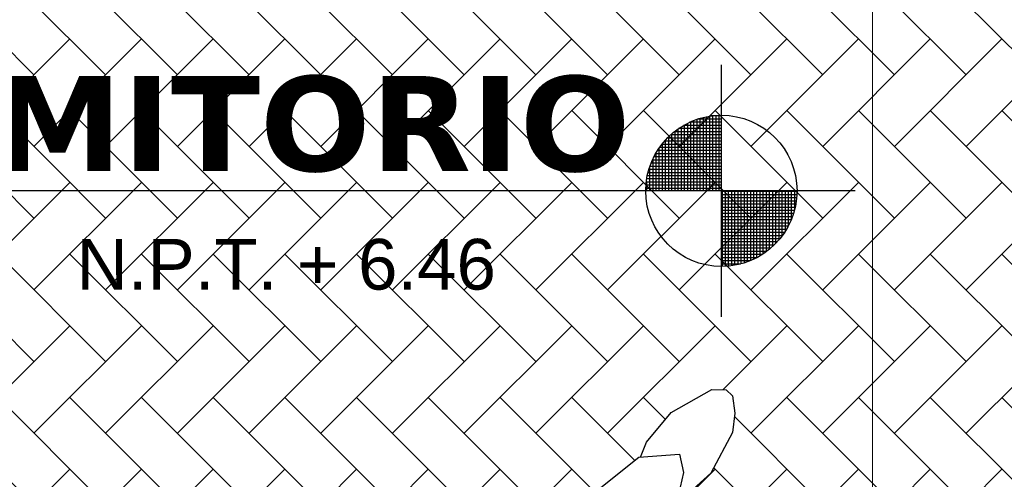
# Model space of a CAD drawing. Header units: inches. Extents: x -1.4 to 10.6, y -3.4 to 32.7.
# Tile 12 of 15: x 5.467 to 7.02, y 6.853 to 7.578. Entities that reach past the tile are written whole.
import ezdxf

# ---------------------------------------------------------------- set-up
doc = ezdxf.new("R2010")
doc.units = ezdxf.units.IN
doc.header["$MEASUREMENT"] = 0
doc.linetypes.add('CONTINUA', pattern=[0])
for name, color, linetype in [('Cotas', 60, 'Continuous'), ('Mobiliario', 2, 'Continuous'), ('Niveles', 86, 'Continuous'), ('Personas', 241, 'Continuous'), ('Texto', 98, 'Continuous'), ('Textura piso', 8, 'Continuous')]:
    doc.layers.add(name, color=color, linetype=linetype)
doc.styles.get("Standard").update_dxf_attribs({"font": 'arial.ttf'})
doc.styles.add('style1', font='arial.ttf')
doc.dimstyles.new('Cotas', dxfattribs={"dimtxt": 0.1, "dimasz": 0.09, "dimexe": 0.2, "dimexo": 0.4, "dimgap": 0.05, "dimtad": 1, "dimzin": 0, "dimdsep": 46, "dimtxsty": 'Standard', "dimblk": 'ARCHTICK', "dimcen": 0.09, "dimse1": 1, "dimse2": 1, "dimclrd": 60, "dimclre": 256, "dimadec": 0, "dimazin": 0, "dimtfac": 1, "dimtix": 1, "dimtofl": 0, "dimtmove": 1, "dimatfit": 3, "dimfxl": 0, "dimtolj": 1, "dimtzin": 0, "dimlwd": 9, "dimarcsym": 0})

# ---------------------------------------------------------------- blocks, each defined once
blk = doc.blocks.new('personas')
at = {"layer": 'Personas'}
h = blk.add_hatch(dxfattribs=at)
h.set_pattern_fill('ANSI38', color=250, scale=0.05, style=0)
h.set_pattern_definition([(45, (0, 0), (-0.004419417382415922, 0.004419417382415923), []), (135, (0, 0), (-0.01325825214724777, 0.004419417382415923), [0.015625, -0.009375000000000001])])
h.paths.add_polyline_path([(158.3035156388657, 33.23491407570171), (158.2712658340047, 33.23288495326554), (158.2255716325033, 33.22706437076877), (158.1773303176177, 33.19849308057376), (158.1702556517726, 33.18306045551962), (158.1678156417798, 33.15551151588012), (158.1777256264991, 33.1221283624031), (158.2074302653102, 33.08176790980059), (158.1940449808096, 33.05893249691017), (158.1835153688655, 33.04495924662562), (158.2196303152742, 33.02399634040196), (158.2849925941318, 33.02851026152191), (158.3318279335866, 33.0614143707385), (158.347176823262, 33.11674593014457), (158.3481329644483, 33.15211731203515), (158.3427647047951, 33.16959425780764), (158.3424194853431, 33.19301328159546), (158.3205684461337, 33.21391012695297)])
at = {"layer": 'Personas', "color": 87}
for p, q in [((157.9881080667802, 33.4525548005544, 3.603868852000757), (158.0826906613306, 33.49572198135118, 3.603868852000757)), ((158.0826906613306, 33.49572198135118, 3.603868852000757), (158.1078969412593, 33.49490822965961, 3.603868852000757)), ((158.1078969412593, 33.49490822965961, 3.603868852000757), (158.1316019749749, 33.47964234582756, 3.603868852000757)), ((158.1316019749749, 33.47964234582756, 3.603868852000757), (158.2635641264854, 33.38240518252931)), ((157.9749439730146, 33.43944589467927, 3.603868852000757), (157.9881080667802, 33.4525548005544, 3.603868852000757)), ((157.9757320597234, 33.44023067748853, 3.603868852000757), (157.9709925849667, 33.41750160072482, 3.603868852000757)), ((157.9709925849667, 33.41750160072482, 3.603868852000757), (157.9819052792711, 33.37687859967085, 3.603868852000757)), ((157.9819052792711, 33.37687859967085, 3.603868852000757), (158.0758601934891, 33.3962180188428, 3.603868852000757)), ((158.0758601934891, 33.3962180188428, 3.603868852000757), (158.1293573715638, 33.35221624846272)), ((158.2635641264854, 33.38240518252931), (158.284596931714, 33.33608555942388)), ((158.1319252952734, 33.35568191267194), (158.1209101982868, 33.34081596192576)), ((158.1209101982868, 33.34081596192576), (158.1032712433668, 33.30987281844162)), ((158.284596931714, 33.33608555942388), (158.2901725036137, 33.28524098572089)), ((158.1032712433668, 33.30987281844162), (158.1005630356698, 33.30075354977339)), ((158.1005630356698, 33.30075354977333), (158.057594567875, 33.2250605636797)), ((158.2901725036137, 33.28524098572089), (158.2775513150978, 33.23328042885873)), ((158.057594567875, 33.2250605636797), (158.0405008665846, 33.169690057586)), ((158.0405008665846, 33.169690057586), (158.0416303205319, 33.11909052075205)), ((158.0416303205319, 33.11909052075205), (158.0572537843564, 33.04481139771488)), ((158.0572537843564, 33.04481139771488), (158.0857277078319, 33.00093211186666)), ((158.3072915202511, 32.98754808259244), (158.2940098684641, 33.03484533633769)), ((158.0857277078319, 33.00093211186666), (158.1255739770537, 32.98033794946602)), ((158.1226705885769, 32.98822770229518), (158.1338210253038, 32.95792717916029)), ((158.2386804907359, 32.85331715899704), (158.3072915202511, 32.98754808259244)), ((158.1338210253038, 32.95792717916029), (158.1365941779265, 32.93798786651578)), ((158.1365941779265, 32.93798786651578), (158.1053562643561, 32.9301331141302)), ((158.1053562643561, 32.9301331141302), (158.0921119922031, 32.90764901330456)), ((158.0921119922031, 32.90764901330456), (158.0126424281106, 32.82112292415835)), ((158.1780342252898, 32.78467096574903), (158.2386804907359, 32.85331715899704)), ((158.0126424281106, 32.82112292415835), (157.9612710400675, 32.78904204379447)), ((157.9622117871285, 32.77401116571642), (157.9612710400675, 32.78904204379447)), ((158.1279743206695, 32.76609291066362), (158.1780342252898, 32.78467096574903)), ((157.9749725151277, 32.75442732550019), (157.9622117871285, 32.77401116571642)), ((158.0548009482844, 32.74170745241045), (158.1279743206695, 32.76609291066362)), ((157.9996244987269, 32.74264165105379), (157.9749725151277, 32.75442732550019)), ((157.9996244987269, 32.74264165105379), (158.0548009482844, 32.74170745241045))]:
    blk.add_line(p, q, dxfattribs=at)
at = {"layer": 'Personas', "color": 11}
for p, q in [((157.8865009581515, 33.39743238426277, 3.603868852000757), (157.9252742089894, 33.43250010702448, 3.603868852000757)), ((157.9252742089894, 33.43250010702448, 3.603868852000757), (157.9749439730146, 33.43944589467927, 3.603868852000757)), ((157.8767122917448, 33.35713375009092, 3.603868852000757), (157.8865009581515, 33.39743238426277, 3.603868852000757)), ((157.868715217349, 33.35049565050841, 3.603868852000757), (157.8958325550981, 33.37300483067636, 3.603868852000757)), ((157.8958325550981, 33.37300483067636, 3.603868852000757), (157.8887128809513, 33.38415027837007, 3.603868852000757)), ((157.9800703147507, 33.38370933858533, 3.603868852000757), (157.9389490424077, 33.35487933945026, 3.603868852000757)), ((157.9389490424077, 33.35487933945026, 3.603868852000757), (157.8985128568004, 33.34475197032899, 3.603868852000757)), ((157.868715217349, 33.35049565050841, 3.603868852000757), (157.8656982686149, 33.34238297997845, 3.603868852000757)), ((157.8781492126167, 33.3331365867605, 3.603868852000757), (157.8656982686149, 33.34238297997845, 3.603868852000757)), ((157.8985128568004, 33.34475197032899, 3.603868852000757), (157.8781492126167, 33.3331365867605, 3.603868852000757)), ((158.1745358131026, 33.19239716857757), (158.1443853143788, 33.16895396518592)), ((158.1443853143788, 33.16895396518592), (158.1296342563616, 33.14549442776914)), ((158.1296342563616, 33.14549442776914), (158.1209803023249, 33.12260740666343)), ((158.1209803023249, 33.12260740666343), (158.1235424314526, 33.09719302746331)), ((158.1235424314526, 33.09719302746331), (158.1835153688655, 33.04495924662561)), ((157.9220465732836, 32.79373064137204), (157.8578047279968, 32.78742070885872)), ((157.8578047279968, 32.78742070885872), (157.8601245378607, 32.76788500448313)), ((157.9612830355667, 32.78282985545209), (157.9220465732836, 32.79373064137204)), ((157.8601245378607, 32.76788500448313), (157.8760140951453, 32.76617834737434)), ((157.8760140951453, 32.76617834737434), (157.8832080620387, 32.75786478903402)), ((157.8832080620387, 32.75786478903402), (157.8586230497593, 32.74507726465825)), ((157.9536090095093, 32.71366653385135), (157.9996244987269, 32.74264165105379)), ((157.9218878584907, 32.70976801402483), (157.9536090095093, 32.71366653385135))]:
    blk.add_line(p, q, dxfattribs=at)
at = {"layer": 'Personas', "color": 20}
for p, q in [((157.4312889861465, 33.36382761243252), (157.441621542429, 33.37016813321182)), ((157.441621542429, 33.37016813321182), (157.5690631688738, 33.34668917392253)), ((157.3919060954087, 33.34898308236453), (157.4312889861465, 33.36382761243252)), ((157.347919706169, 33.3253073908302), (157.3919060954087, 33.34898308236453)), ((157.4515996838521, 33.33373155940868), (157.5904757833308, 33.34905123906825)), ((157.5904757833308, 33.34905123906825), (157.6469504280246, 33.34114700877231)), ((157.6469504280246, 33.34114700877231), (157.6899027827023, 33.33294094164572)), ((158.0600462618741, 33.33029256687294), (158.1232833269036, 33.3440187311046)), ((157.2954526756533, 33.29053189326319), (157.347919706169, 33.3253073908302)), ((157.6899027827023, 33.33294094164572), (157.7532612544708, 33.30991565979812)), ((157.8160452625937, 33.31262634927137), (157.9637427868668, 33.32377873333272)), ((157.9637427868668, 33.32377873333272), (158.0133073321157, 33.31938880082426)), ((158.0133073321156, 33.31938880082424), (158.0600462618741, 33.33029256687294)), ((157.7457539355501, 33.31264391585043), (157.7836299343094, 33.31801267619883)), ((157.7836299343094, 33.31801267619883), (157.8145180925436, 33.31163889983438)), ((157.7992670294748, 33.30177774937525), (157.8160452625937, 33.31262634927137)), ((157.9991823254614, 33.31976917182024), (157.9918473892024, 33.30176138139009)), ((157.9918473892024, 33.30176138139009), (157.9950267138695, 33.29087267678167)), ((157.32166444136, 33.25247980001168), (157.2954526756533, 33.29053189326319)), ((157.3991599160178, 33.21952818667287), (157.32166444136, 33.25247980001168)), ((157.4299667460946, 33.20799607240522), (157.3991599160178, 33.21952818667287)), ((157.5051981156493, 33.20051051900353), (157.4299667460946, 33.20799607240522)), ((157.6516399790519, 33.19095592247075), (157.5051981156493, 33.20051051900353)), ((157.6933495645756, 33.17852511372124), (157.6516399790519, 33.19095592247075)), ((157.7545834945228, 33.17247279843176), (157.6933495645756, 33.17852511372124)), ((158.0044747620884, 33.1407780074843), (157.7545834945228, 33.17247279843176)), ((157.979807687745, 33.15176404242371), (157.996783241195, 33.16837903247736)), ((157.9163329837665, 33.12109432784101), (158.0096897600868, 33.14194261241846)), ((157.8209525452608, 33.09278008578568), (157.9163329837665, 33.12109432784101)), ((157.9995640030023, 33.08760212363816), (157.9866687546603, 33.11786370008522)), ((157.7081995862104, 33.05086747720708), (157.8209525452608, 33.09278008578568)), ((157.3270209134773, 33.02982081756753), (157.3996506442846, 33.06068217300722)), ((157.3996506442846, 33.06068217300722), (157.4703446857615, 33.07047605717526)), ((157.4703446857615, 33.07047605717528), (157.5527305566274, 33.05529410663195)), ((157.5170476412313, 33.0444934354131), (157.561532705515, 33.05795838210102)), ((157.561532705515, 33.05795838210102), (157.6366840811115, 33.05811753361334)), ((157.6366840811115, 33.05811753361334), (157.7198983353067, 33.04968148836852)), ((157.2848474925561, 33.00313065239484), (157.3270209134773, 33.02982081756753)), ((157.2688170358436, 32.9783332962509), (157.2848474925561, 33.00313065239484)), ((157.3176392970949, 32.93646187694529), (157.2688170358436, 32.9783332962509)), ((158.0844507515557, 32.95839331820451), (158.0283942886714, 32.96910293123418)), ((158.0486587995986, 32.9652313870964), (157.9892061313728, 32.9455343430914)), ((158.1320872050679, 32.96263871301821), (158.0844507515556, 32.95839331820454)), ((157.407447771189, 32.9264387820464), (157.3176392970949, 32.93646187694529)), ((157.8336180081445, 32.93595151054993), (157.8123803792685, 32.92936757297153)), ((157.9892061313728, 32.9455343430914), (157.8336180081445, 32.93595151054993)), ((157.4545284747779, 32.92879895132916), (157.407447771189, 32.9264387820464)), ((157.6836031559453, 32.93085728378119), (157.4545284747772, 32.92879895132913)), ((157.8123803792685, 32.92936757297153), (157.6836031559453, 32.93085728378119))]:
    blk.add_line(p, q, dxfattribs=at)
at = {"layer": 'Personas', "color": 38}
for p, q in [((157.2160481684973, 33.34811262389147), (157.2739268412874, 33.35551444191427)), ((157.2739268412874, 33.35551444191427), (157.3307695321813, 33.35067336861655)), ((157.179845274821, 33.32766561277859), (157.2160481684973, 33.34811262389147)), ((157.3307695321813, 33.35067336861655), (157.3809964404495, 33.34311095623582)), ((157.1638829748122, 33.29981483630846), (157.179845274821, 33.32766561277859)), ((157.168653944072, 33.28159168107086), (157.1638829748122, 33.29981483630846)), ((157.1955233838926, 33.26257412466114), (157.168653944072, 33.28159168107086)), ((157.2629555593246, 33.24092744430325), (157.1955233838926, 33.26257412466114)), ((157.3243823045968, 33.25132414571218), (157.2978907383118, 33.23996156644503)), ((157.2978907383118, 33.23996156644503), (157.2629555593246, 33.24092744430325)), ((157.1855568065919, 33.01313410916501), (157.2553473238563, 33.03433084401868)), ((157.2553473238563, 33.03433084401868), (157.3291590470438, 33.03072933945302)), ((157.1615383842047, 32.99426833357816), (157.1855568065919, 33.01313410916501)), ((157.1448111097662, 32.97230494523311), (157.1615383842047, 32.99426833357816)), ((157.1453151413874, 32.95855616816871), (157.1448111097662, 32.97230494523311)), ((157.1609522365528, 32.94232124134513), (157.1453151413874, 32.95855616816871)), ((157.2316580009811, 32.92251490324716), (157.1609522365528, 32.94232124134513)), ((157.3157419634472, 32.93808908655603), (157.2926290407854, 32.92824006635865)), ((157.2926290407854, 32.92824006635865), (157.2316580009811, 32.92251490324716))]:
    blk.add_line(p, q, dxfattribs=at)
at = {"layer": 'Personas', "color": 250}
for p, q in [((158.2712658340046, 33.23288495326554), (158.2255716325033, 33.22706437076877)), ((158.3035156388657, 33.23491407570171), (158.2712658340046, 33.23288495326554)), ((158.3205684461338, 33.21391012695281), (158.3035156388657, 33.23491407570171)), ((158.2255716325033, 33.22706437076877), (158.1773303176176, 33.19849308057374)), ((158.3424194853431, 33.19301328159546), (158.3205684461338, 33.21391012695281)), ((158.1773303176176, 33.19849308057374), (158.1702556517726, 33.1830604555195)), ((158.3427647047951, 33.16959425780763), (158.3424194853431, 33.19301328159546)), ((158.1702556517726, 33.1830604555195), (158.1678156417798, 33.15551151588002)), ((158.3481329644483, 33.15211731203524), (158.3427647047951, 33.16959425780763)), ((158.1678156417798, 33.15551151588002), (158.1777256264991, 33.12212836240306)), ((158.347176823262, 33.11674593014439), (158.3481329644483, 33.15211731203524)), ((158.1777256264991, 33.12212836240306), (158.2074302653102, 33.08176790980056)), ((158.3318279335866, 33.0614143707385), (158.347176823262, 33.11674593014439)), ((158.2074302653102, 33.08176790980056), (158.1940449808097, 33.05893249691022)), ((158.2849925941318, 33.02851026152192), (158.3318279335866, 33.0614143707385)), ((158.1940449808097, 33.05893249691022), (158.1835153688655, 33.04495924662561)), ((158.1835153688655, 33.04495924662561), (158.2196303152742, 33.02399634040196)), ((158.2196303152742, 33.02399634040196), (158.2849925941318, 33.02851026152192))]:
    blk.add_line(p, q, dxfattribs=at)
at = {"layer": 'Personas', "color": 11}
blk.add_lwpolyline([(157.8586230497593, 32.74507726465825), (157.854996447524, 32.76819562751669), (157.8420414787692, 32.76211141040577), (157.8511860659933, 32.73054969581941), (157.9218878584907, 32.70976801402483)], dxfattribs=at)
blk = doc.blocks.new('_ArchTick')
at = {"color": 0, "linetype": 'ByBlock', "const_width": 0.15}
blk.add_lwpolyline([(-0.5, -0.5), (0.5, 0.5)], dxfattribs=at)
blk = doc.blocks.new('*D104')
at = {"layer": 'Cotas', "color": 60, "linetype": 'CONTINUA', "lineweight": 9, "transparency": 16777216}
blk.add_line((6.811914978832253, 5.582856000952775), (6.811914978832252, 9.944371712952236), dxfattribs=at)
at = {"layer": 'Defpoints', "color": 0, "transparency": 16777216}
for p in [(6.811914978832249, 9.944371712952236), (6.811914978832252, 9.944371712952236), (6.811914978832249, 5.582856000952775)]:
    blk.add_point(p, dxfattribs=at)
at = {"layer": 'Cotas', "color": 60, "lineweight": 9, "transparency": 16777216, "xscale": 0.09, "yscale": 0.09, "zscale": 0.09}
for p, rotation in [((6.811914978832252, 9.944371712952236), 90), ((6.811914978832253, 5.582856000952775), 270)]:
    blk.add_blockref('_ArchTick', p, dxfattribs=dict(at, rotation=rotation))
at = {"layer": 'Cotas', "color": 0, "transparency": 16777216, "insert": (6.710823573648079, 7.763613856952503), "char_height": 0.1, "attachment_point": 5, "rotation": 90}
blk.add_mtext('\\A1;4.36', dxfattribs=at)
blk = doc.blocks.new('Nivel3')
at = {"layer": 'Niveles'}
for p, q in [((46.51201606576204, 32.29701402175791), (46.5120160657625, 32.69473170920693)), ((46.47319132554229, 32.60869476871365), (46.47319132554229, 32.49587286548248)), ((46.5120160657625, 32.60906757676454), (46.47429207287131, 32.60906757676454)), ((46.47816279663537, 32.6102848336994), (46.47816279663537, 32.49587286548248)), ((46.48313426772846, 32.6116398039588), (46.48313426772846, 32.49587286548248)), ((46.48810573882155, 32.61276785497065), (46.48810573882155, 32.49587286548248)), ((46.49307720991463, 32.61367550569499), (46.49307720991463, 32.49587286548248)), ((46.5120160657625, 32.61403904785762), (46.49549651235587, 32.61403904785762)), ((46.49804868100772, 32.61436782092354), (46.49804868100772, 32.49587286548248)), ((46.5030201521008, 32.6148485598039), (46.5030201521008, 32.49587286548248)), ((46.50799162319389, 32.6151202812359), (46.50799162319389, 32.49587286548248)), ((46.44336249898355, 32.59345785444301), (46.44336249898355, 32.49587286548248)), ((46.5120160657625, 32.59415316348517), (46.44436161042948, 32.59415316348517)), ((46.44833397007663, 32.59677248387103), (46.44833397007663, 32.49587286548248)), ((46.5120160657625, 32.59912463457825), (46.45222296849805, 32.59912463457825)), ((46.45330544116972, 32.59974396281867), (46.45330544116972, 32.49587286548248)), ((46.4582769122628, 32.60240101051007), (46.4582769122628, 32.49587286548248)), ((46.5120160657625, 32.60409610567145), (46.46177790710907, 32.60409610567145)), ((46.46324838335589, 32.6047666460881), (46.46324838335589, 32.49587286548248)), ((46.46821985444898, 32.60685950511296), (46.46821985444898, 32.49587286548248)), ((46.51201606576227, 32.57923875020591), (46.42665640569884, 32.57923875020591)), ((46.42844808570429, 32.58103468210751), (46.42844808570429, 32.49587286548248)), ((46.51201606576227, 32.584210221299), (46.43181223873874, 32.584210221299)), ((46.43341955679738, 32.58564330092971), (46.43341955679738, 32.49587286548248)), ((46.5120160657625, 32.58918169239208), (46.43765475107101, 32.58918169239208)), ((46.43839102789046, 32.58976373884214), (46.43839102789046, 32.49587286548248)), ((46.4135336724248, 32.56323279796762), (46.4135336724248, 32.49587286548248)), ((46.51201606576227, 32.56432433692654), (46.41428920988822, 32.56432433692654)), ((46.51201606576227, 32.56929580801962), (46.41796706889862, 32.56929580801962)), ((46.41850514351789, 32.56997988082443), (46.41850514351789, 32.49587286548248)), ((46.51201606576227, 32.57426727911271), (46.42206909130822, 32.57426727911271)), ((46.42347661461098, 32.57585353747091), (46.42347661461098, 32.49587286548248)), ((46.51201606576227, 32.54940992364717), (46.40538621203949, 32.54940992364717)), ((46.51201606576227, 32.55438139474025), (46.40803099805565, 32.55438139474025)), ((46.40856220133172, 32.5553156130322), (46.40856220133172, 32.49587286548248)), ((46.51201606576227, 32.55935286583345), (46.41098917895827, 32.55935286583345)), ((46.39861925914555, 32.53298494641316), (46.39861925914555, 32.49587286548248)), ((46.51201606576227, 32.53449551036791), (46.3991248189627, 32.53449551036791)), ((46.51201606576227, 32.539466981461), (46.40094989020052, 32.539466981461)), ((46.51201606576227, 32.54443845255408), (46.40303200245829, 32.54443845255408)), ((46.40359073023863, 32.54567335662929), (46.40359073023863, 32.49587286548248)), ((46.51201606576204, 32.51958109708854), (46.39507992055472, 32.51958109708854)), ((46.51201606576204, 32.52455256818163), (46.39619889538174, 32.52455256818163)), ((46.51201606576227, 32.52952403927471), (46.39754449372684, 32.52952403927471)), ((46.51201606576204, 32.50466668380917), (46.39302526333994, 32.50466668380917)), ((46.51201606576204, 32.50963815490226), (46.39349746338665, 32.50963815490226)), ((46.39364778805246, 32.51087596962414), (46.39364778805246, 32.49587286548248)), ((46.51201606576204, 32.51460962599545), (46.39418111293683, 32.51460962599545)), ((46.72324268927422, 32.49587286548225), (44.84062232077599, 32.49587286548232)), ((46.51201606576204, 32.49969521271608), (46.39276200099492, 32.49969521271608)), ((46.63132583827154, 32.494723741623), (46.51201606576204, 32.494723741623)), ((46.63117428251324, 32.48975227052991), (46.51201606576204, 32.48975227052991)), ((46.63081467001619, 32.48478079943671), (46.51201606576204, 32.48478079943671)), ((46.51296309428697, 32.49587286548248), (46.51296309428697, 32.3765613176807)), ((46.51793456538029, 32.49587286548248), (46.51793456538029, 32.37670443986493)), ((46.52290603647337, 32.49587286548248), (46.52290603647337, 32.37705556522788)), ((46.52787750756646, 32.49587286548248), (46.52787750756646, 32.37761654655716)), ((46.53284897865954, 32.49587286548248), (46.53284897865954, 32.37839039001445)), ((46.53782044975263, 32.49587286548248), (46.53782044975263, 32.37938133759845)), ((46.54279192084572, 32.49587286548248), (46.54279192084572, 32.38059498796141)), ((46.5477633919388, 32.49587286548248), (46.5477633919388, 32.38203846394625)), ((46.55273486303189, 32.49587286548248), (46.55273486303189, 32.38372063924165)), ((46.55770633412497, 32.49587286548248), (46.55770633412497, 32.38565244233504)), ((46.56267780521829, 32.49587286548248), (46.56267780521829, 32.38784726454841)), ((46.56764927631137, 32.49587286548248), (46.56764927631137, 32.39032151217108)), ((46.57262074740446, 32.49587286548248), (46.57262074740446, 32.39309536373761)), ((46.57759221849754, 32.49587286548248), (46.57759221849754, 32.39619382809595)), ((46.58256368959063, 32.49587286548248), (46.58256368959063, 32.39964825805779)), ((46.58753516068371, 32.49587286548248), (46.58753516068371, 32.4034985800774)), ((46.5925066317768, 32.49587286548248), (46.5925066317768, 32.40779669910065)), ((46.59747810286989, 32.49587286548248), (46.59747810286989, 32.4126119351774)), ((46.60244957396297, 32.49587286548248), (46.60244957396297, 32.41804020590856)), ((46.60742104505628, 32.49587286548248), (46.60742104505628, 32.42422070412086)), ((46.61239251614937, 32.49587286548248), (46.61239251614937, 32.43136929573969)), ((46.61736398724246, 32.49587286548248), (46.61736398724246, 32.43985538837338)), ((46.62233545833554, 32.49587286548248), (46.62233545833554, 32.45042207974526)), ((46.62730692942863, 32.49587286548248), (46.62730692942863, 32.46514569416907)), ((46.63024510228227, 32.47980932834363), (46.51201606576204, 32.47980932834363)), ((46.62946252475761, 32.47483785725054), (46.51201606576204, 32.47483785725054)), ((46.62846264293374, 32.46986638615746), (46.51201606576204, 32.46986638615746)), ((46.62723979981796, 32.46489491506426), (46.51201606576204, 32.46489491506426)), ((46.62578680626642, 32.45992344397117), (46.51201606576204, 32.45992344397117)), ((46.62409471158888, 32.45495197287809), (46.51201606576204, 32.45495197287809)), ((46.62215249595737, 32.449980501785), (46.51201606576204, 32.449980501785)), ((46.61994665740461, 32.4450090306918), (46.51201606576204, 32.4450090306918)), ((46.61746065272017, 32.44003755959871), (46.51201606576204, 32.44003755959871)), ((46.61467413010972, 32.43506608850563), (46.51201606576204, 32.43506608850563)), ((46.61156185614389, 32.43009461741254), (46.51201606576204, 32.43009461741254)), ((46.60809217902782, 32.42512314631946), (46.51201606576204, 32.42512314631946)), ((46.60422476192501, 32.42015167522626), (46.51201606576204, 32.42015167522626)), ((46.59990711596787, 32.41518020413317), (46.51201606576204, 32.41518020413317)), ((46.59506905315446, 32.41020873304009), (46.51201606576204, 32.41020873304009)), ((46.58961329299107, 32.405237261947), (46.51201606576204, 32.405237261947)), ((46.58339834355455, 32.4002657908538), (46.51201606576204, 32.4002657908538)), ((46.57620405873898, 32.39529431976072), (46.51201606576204, 32.39529431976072)), ((46.56765181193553, 32.39032284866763), (46.51201606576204, 32.39032284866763)), ((46.5569731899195, 32.38535137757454), (46.51201606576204, 32.38535137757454)), ((46.54197468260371, 32.38037990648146), (46.51201606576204, 32.38037990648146))]:
    blk.add_line(p, q, dxfattribs=at)
blk.add_circle((46.51201606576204, 32.49587286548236), 0.1193153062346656, dxfattribs=at)

msp = doc.modelspace()

# ---------------------------------------------------------------- hatches: boundary and pattern name
at = {"layer": 'Textura piso'}
h = msp.add_hatch(dxfattribs=at)
h.set_pattern_fill('AR-HBONE', color=256, scale=0.02, angle=270, style=0)
h.set_pattern_definition([(315, (-54.86966955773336, -126.9724224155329), (0.1131370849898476, -2.966472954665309e-17), [0.24, -0.08]), (45, (-54.81310101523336, -127.0289909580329), (0.1131370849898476, -2.966472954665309e-17), [0.24, -0.08])])
edge = h.paths.add_edge_path()
edge.add_line((7.55991423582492, 5.582856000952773), (7.559914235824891, 7.467233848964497))
edge.add_line((7.559914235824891, 7.467233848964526), (8.159914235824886, 7.467233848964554))
edge.add_line((8.159914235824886, 7.467233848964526), (8.959914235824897, 7.467233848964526))
edge.add_line((8.959914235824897, 7.467233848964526), (8.959914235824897, 9.944371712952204))
edge.add_line((8.959914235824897, 9.944371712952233), (8.103621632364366, 9.944371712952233))
edge.add_line((8.103621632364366, 9.944371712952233), (5.311933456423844, 9.944371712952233))
edge.add_line((5.311933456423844, 9.944371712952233), (4.439617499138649, 9.944371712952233))
edge.add_line((4.439617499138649, 9.944371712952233), (4.439617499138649, 9.13437171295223))
edge.add_line((4.439617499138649, 9.13437171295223), (5.939617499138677, 9.13437171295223))
edge.add_line((5.939617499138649, 9.13437171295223), (5.93961749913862, 7.63437171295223))
edge.add_line((5.939617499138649, 7.63437171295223), (5.320618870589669, 7.634371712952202))
edge.add_line((5.320618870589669, 7.634371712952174), (5.320618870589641, 6.992458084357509))
edge.add_line((5.320618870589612, 6.992458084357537), (5.339355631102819, 6.992458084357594))
edge.add_line((5.339355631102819, 6.992458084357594), (5.339355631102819, 6.98748661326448))
edge.add_line((5.339355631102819, 6.987486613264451), (5.359241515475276, 6.987486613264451))
edge.add_line((5.359241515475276, 6.987486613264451), (5.359241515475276, 6.982515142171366))
edge.add_line((5.359241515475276, 6.982515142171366), (5.374155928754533, 6.982515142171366))
edge.add_line((5.374155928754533, 6.982515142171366), (5.374155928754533, 6.977543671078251))
edge.add_line((5.374155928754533, 6.97754367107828), (5.384098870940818, 6.977543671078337))
edge.add_line((5.384098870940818, 6.977543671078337), (5.384098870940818, 6.972572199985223))
edge.add_line((5.384098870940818, 6.972572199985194), (5.389070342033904, 6.972572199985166))
edge.add_line((5.389070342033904, 6.972572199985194), (5.389070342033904, 6.967600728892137))
edge.add_line((5.389070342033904, 6.967600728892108), (5.399013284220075, 6.967600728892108))
edge.add_line((5.399013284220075, 6.967600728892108), (5.399013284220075, 6.962629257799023))
edge.add_line((5.399013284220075, 6.962629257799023), (5.403984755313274, 6.962629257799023))
edge.add_line((5.403984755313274, 6.962629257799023), (5.403984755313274, 6.95765778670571))
edge.add_line((5.403984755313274, 6.95765778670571), (5.40895622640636, 6.95765778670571))
edge.add_line((5.40895622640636, 6.95765778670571), (5.40895622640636, 6.952686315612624))
edge.add_line((5.40895622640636, 6.952686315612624), (5.413927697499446, 6.952686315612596))
edge.add_line((5.413927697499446, 6.952686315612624), (5.413927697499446, 6.942743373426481))
edge.add_line((5.413927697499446, 6.942743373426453), (5.418899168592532, 6.942743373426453))
edge.add_line((5.418899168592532, 6.942743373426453), (5.418899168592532, 6.937771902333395))
edge.add_line((5.418899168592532, 6.937771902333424), (5.423870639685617, 6.937771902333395))
edge.add_line((5.423870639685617, 6.937771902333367), (5.423870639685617, 6.927828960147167))
edge.add_line((5.423870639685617, 6.927828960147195), (5.428842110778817, 6.927828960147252))
edge.add_line((5.428842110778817, 6.927828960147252), (5.428842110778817, 6.912914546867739))
edge.add_line((5.428842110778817, 6.912914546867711), (5.433813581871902, 6.912914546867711))
edge.add_line((5.433813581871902, 6.912914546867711), (5.433813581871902, 6.89302866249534))
edge.add_line((5.433813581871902, 6.893028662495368), (5.438785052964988, 6.893028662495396))
edge.add_line((5.438785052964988, 6.893028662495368), (5.438785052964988, 6.874089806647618))
edge.add_line((5.438785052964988, 6.874089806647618), (5.320618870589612, 6.87408980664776))
edge.add_line((5.320618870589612, 6.874089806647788), (5.320618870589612, 6.763770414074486))
edge.add_line((5.320618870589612, 6.763770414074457), (5.269755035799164, 6.763770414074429))
edge.add_line((5.269755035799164, 6.763770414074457), (5.269755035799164, 6.768741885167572))
edge.add_line((5.269755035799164, 6.768741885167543), (5.259812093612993, 6.768741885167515))
edge.add_line((5.259812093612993, 6.768741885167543), (5.259812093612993, 6.773713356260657))
edge.add_line((5.259812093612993, 6.773713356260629), (5.254840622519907, 6.773713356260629))
edge.add_line((5.254840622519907, 6.773713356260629), (5.254840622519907, 6.778684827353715))
edge.add_line((5.254840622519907, 6.778684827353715), (5.244897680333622, 6.778684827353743))
edge.add_line((5.244897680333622, 6.778684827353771), (5.244897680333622, 6.783656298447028))
edge.add_line((5.244897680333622, 6.783656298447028), (5.239926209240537, 6.783656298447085))
edge.add_line((5.239926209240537, 6.783656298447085), (5.239926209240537, 6.788627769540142))
edge.add_line((5.239926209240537, 6.788627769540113), (5.234954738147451, 6.788627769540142))
edge.add_line((5.234954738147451, 6.78862776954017), (5.234954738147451, 6.793599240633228))
edge.add_line((5.234954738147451, 6.793599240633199), (5.229983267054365, 6.793599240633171))
edge.add_line((5.229983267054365, 6.793599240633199), (5.229983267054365, 6.798570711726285))
edge.add_line((5.229983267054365, 6.798570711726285), (5.225011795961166, 6.79857071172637))
edge.add_line((5.225011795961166, 6.798570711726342), (5.225011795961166, 6.808513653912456))
edge.add_line((5.225011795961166, 6.808513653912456), (5.22004032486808, 6.808513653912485))
edge.add_line((5.22004032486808, 6.808513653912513), (5.22004032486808, 6.81348512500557))
edge.add_line((5.22004032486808, 6.813485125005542), (5.215068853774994, 6.813485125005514))
edge.add_line((5.215068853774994, 6.813485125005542), (5.215068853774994, 6.828399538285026))
edge.add_line((5.215068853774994, 6.828399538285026), (5.210097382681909, 6.828399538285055))
edge.add_line((5.210097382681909, 6.828399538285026), (5.210097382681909, 6.843313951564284))
edge.add_line((5.210097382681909, 6.843313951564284), (5.205125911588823, 6.843313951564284))
edge.add_line((5.205125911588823, 6.843313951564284), (5.205125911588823, 6.874089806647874))
edge.add_line((5.205125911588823, 6.874089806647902), (5.320618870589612, 6.874089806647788))
edge.add_line((5.320618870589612, 6.874089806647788), (5.320618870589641, 7.63437171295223))
edge.add_line((5.320618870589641, 7.63437171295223), (4.439617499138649, 7.63437171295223))
edge.add_line((4.439617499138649, 7.63437171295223), (4.439617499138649, 7.034371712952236))
edge.add_line((4.439617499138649, 7.034371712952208), (4.039617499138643, 7.034371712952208))
edge.add_line((4.039617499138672, 7.034371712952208), (4.039617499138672, 6.482856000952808))
edge.add_line((4.039617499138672, 6.482856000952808), (4.027617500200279, 6.482856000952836))
edge.add_line((4.027617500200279, 6.482856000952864), (4.027617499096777, 6.451536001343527))
edge.add_ellipse((4.030723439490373, 5.622075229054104), major_axis=(0.5865214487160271, 0.5865214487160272), ratio=0.9999999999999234, start_angle=-41.365522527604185, end_angle=45.21454470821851, ccw=False)
edge.add_line((4.85852177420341, 5.674655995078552), (4.858521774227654, 5.620656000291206))
edge.add_line((4.858521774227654, 5.620656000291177), (4.84825755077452, 5.62065600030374))
edge.add_line((4.84825755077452, 5.62065600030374), (4.848257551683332, 5.61629991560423))
edge.add_ellipse((4.848302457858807, 5.590623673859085), major_axis=(0.01815587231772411, 0.0181558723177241), ratio=0.9999999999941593, start_angle=45.10020860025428, end_angle=84.1659729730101)
edge.add_line((4.832086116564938, 5.610531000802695), (4.832086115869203, 5.604456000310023))
edge.add_line((4.832086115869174, 5.604456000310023), (4.839198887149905, 5.604456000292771))
edge.add_line((4.839198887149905, 5.604456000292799), (4.842614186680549, 5.5903927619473))
edge.add_ellipse((4.833351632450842, 5.594470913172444), major_axis=(0.005754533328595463, 0.005754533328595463), ratio=0.999999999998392, start_angle=224.9999999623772, end_angle=319.67572218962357, ccw=False)
edge.add_line((4.833351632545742, 5.586332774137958), (4.825625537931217, 5.586332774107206))
edge.add_line((4.825625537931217, 5.586332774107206), (4.825625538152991, 5.582856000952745))
edge.add_line((4.825625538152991, 5.582856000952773), (4.839617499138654, 5.582856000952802))
edge.add_line((4.839617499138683, 5.582856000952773), (5.736836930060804, 5.582855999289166))
edge.add_line((5.736836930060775, 5.582855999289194), (7.55991423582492, 5.582856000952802))
h.paths.add_polyline_path([(7.643958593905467, 8.072128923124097), (6.738620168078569, 8.977467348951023, -0.4142135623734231), (6.738620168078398, 9.028233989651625), (6.757313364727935, 9.04692718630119), (7.182828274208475, 9.472442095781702, -0.4142135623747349), (7.23359491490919, 9.472442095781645), (8.138933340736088, 8.567103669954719, -0.414213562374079), (8.138933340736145, 8.51633702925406), (7.713418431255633, 8.090822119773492), (7.694725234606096, 8.072128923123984, -0.4142135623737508)], flags=16)
h.paths.add_polyline_path([(6.809273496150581, 6.739428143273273), (6.81767991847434, 6.708447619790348), (6.806538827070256, 6.668390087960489), (6.770846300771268, 6.622229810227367), (6.727229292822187, 6.585459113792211), (6.686366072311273, 6.555290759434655), (6.682804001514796, 6.543424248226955), (6.665452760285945, 6.505079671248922), (6.662629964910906, 6.493290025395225), (6.555912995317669, 6.419777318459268), (6.542442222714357, 6.402966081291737), (6.520386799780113, 6.386326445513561), (6.66205973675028, 6.24465350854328, -0.414213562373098), (6.662059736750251, 6.185411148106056), (6.143689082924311, 5.667040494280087, -0.4142135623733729), (6.08444672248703, 5.66704049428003), (5.526581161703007, 6.224906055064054, -0.4142135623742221), (5.52658116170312, 6.284148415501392), (5.835934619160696, 6.593501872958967), (5.836383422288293, 6.595476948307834), (5.856056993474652, 6.620663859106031), (5.871551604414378, 6.629118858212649), (6.044951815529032, 6.802519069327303, -0.4142135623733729), (6.104194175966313, 6.80251906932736), (6.226969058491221, 6.679744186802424), (6.341408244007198, 6.796258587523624), (6.373030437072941, 6.831218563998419), (6.447182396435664, 6.890480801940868), (6.455493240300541, 6.911133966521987), (6.494557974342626, 6.958295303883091), (6.55855969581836, 6.994286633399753), (6.581096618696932, 6.993863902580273), (6.59117487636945, 6.984498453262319), (6.594877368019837, 6.957140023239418), (6.591233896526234, 6.926816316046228), (6.556872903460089, 6.862478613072), (6.502133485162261, 6.812832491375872), (6.473468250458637, 6.741807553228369), (6.430405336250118, 6.684893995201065), (6.361414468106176, 6.637373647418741), (6.357074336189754, 6.629265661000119), (6.317345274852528, 6.589367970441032), (6.412863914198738, 6.493849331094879), (6.497708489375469, 6.568300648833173), (6.556198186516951, 6.616204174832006), (6.586136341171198, 6.629833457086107), (6.661495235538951, 6.660226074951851), (6.672193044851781, 6.686992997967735), (6.697578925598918, 6.711012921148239), (6.760567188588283, 6.743388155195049), (6.793014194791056, 6.748940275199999)], flags=16)
h.paths.add_polyline_path([(4.882225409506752, 7.52674817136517), (6.509307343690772, 7.52674817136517), (6.509307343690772, 7.295502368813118), (4.882225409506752, 7.295502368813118)], flags=25)
h.paths.add_polyline_path([(5.536479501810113, 7.252110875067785), (6.224392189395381, 7.252110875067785), (6.224392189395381, 7.130419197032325), (5.536479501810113, 7.130419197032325)], flags=24)

# ---------------------------------------------------------------- block references
at = {"layer": 'Mobiliario'}
msp.add_blockref('Nivel3', (-39.93829954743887, -25.18794065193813), dxfattribs=at)
at = {"layer": 'Personas', "rotation": 225}
msp.add_blockref('personas', (94.3943960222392, 141.4176004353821), dxfattribs=at)

# ---------------------------------------------------------------- texts
at = {"layer": 'Niveles', "insert": (5.556479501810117, 7.232110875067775), "char_height": 0.08, "width": 0.7585048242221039, "attachment_point": 1, "style": 'style1'}
msp.add_mtext('N.P.T. + 6.46', dxfattribs=at)
at = {"layer": 'Texto', "insert": (4.919725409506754, 7.489248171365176), "char_height": 0.15, "attachment_point": 1}
msp.add_mtext('{\\fVerdana|b1|i0|c0|p34;DORMITORIO}', dxfattribs=at)

# ---------------------------------------------------------------- dimensions: what is measured, and where the dimension line sits
at = {"layer": 'Cotas'}
dim = msp.add_linear_dim(base=(6.811914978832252, 9.944371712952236), p1=(6.811914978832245, 5.582856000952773), p2=(6.811914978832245, 9.944371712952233), angle=270, dimstyle='Cotas', dxfattribs=at)
dim.commit()
dim.dimension.update_dxf_attribs({"geometry": '*D104', "text_midpoint": (6.710823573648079, 7.763613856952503)})

doc.saveas('drawing.dxf')
